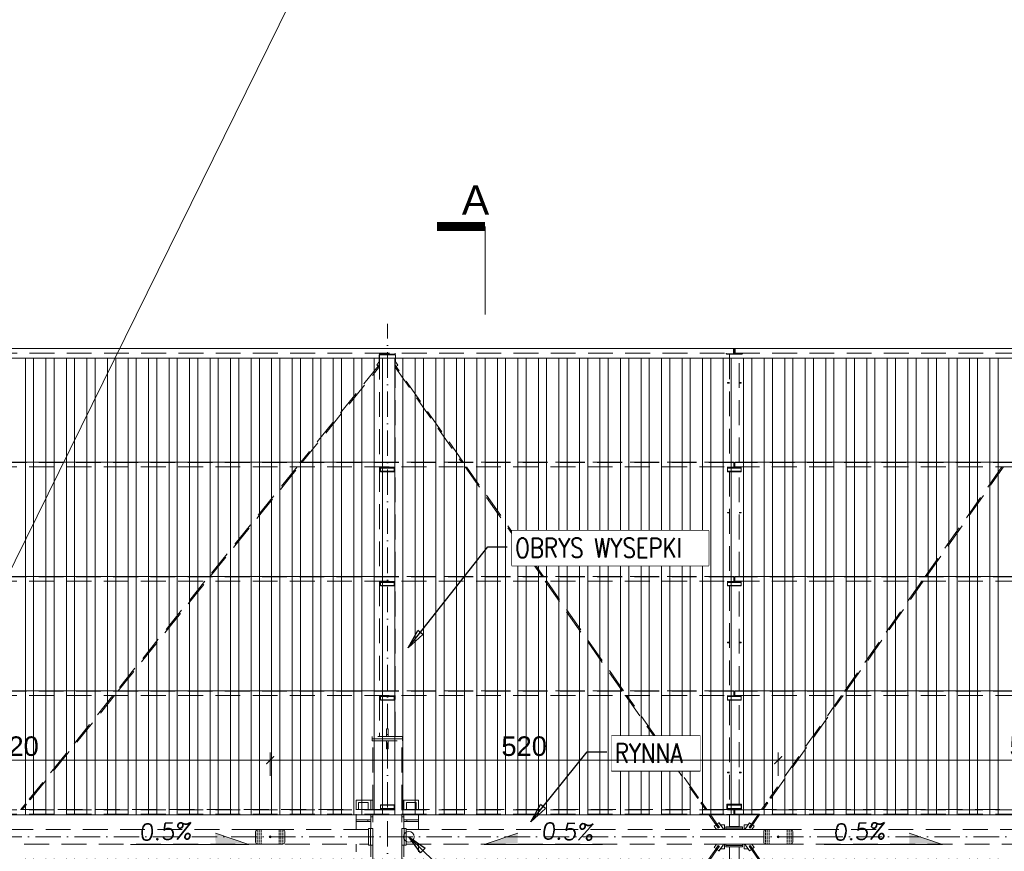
# Model space of a CAD drawing. Extents: x 64716 to 7565828, y -160732 to 5881792.
# Tile 8 of 160: x 100393 to 110469, y -46444 to -37930. Entities that reach past the tile are written whole.
import ezdxf

# ---------------------------------------------------------------- set-up
doc = ezdxf.new("R2010")
doc.units = 0
doc.header["$MEASUREMENT"] = 0
doc.set_wipeout_variables(frame=1)
for name, pattern in [('DASH', [0.75, 0.5, -0.25]), ('DASHDOT', [20, 13, -3.4, 0.2, -3.4]), ('DASHED', [19.05, 12.7, -6.35]), ('GLOBAL-DASH-DOT-1', [18.5, 12, -3, 0.5, -3])]:
    doc.linetypes.add(name, pattern=pattern)
for name, color, linetype, lineweight in [('- AGP-1_WYMIARY', 7, 'Continuous', 20), ('_A_LINIA KROJENIA', 51, 'GLOBAL-DASH-DOT-1', 18), ('_A_LINIA KROJENIA TEKST', 41, 'GLOBAL-DASH-DOT-1', 25), ('a___wymiary', 46, 'Continuous', 18), ('BK_0.13', 4, 'Continuous', 9), ('BK_Beton', 140, 'Continuous', 15), ('BK_Kreskowanie', 215, 'Continuous', 5), ('BK_Opisy', 31, 'Continuous', 20), ('BK_Osie', 6, 'DASHDOT', 5), ('BK_Stal', 247, 'Continuous', 9), ('linii', 7, 'Continuous', 15)]:
    doc.layers.add(name, color=color, linetype=linetype, lineweight=lineweight)
for name, color, linetype in [('100_rzut_okna', 1, 'Continuous'), ('Rbcs_EX_Profile', 7, 'Continuous'), ('TB_CIENKA', 5, 'Continuous'), ('TB_WYMIAROWANIE', 5, 'Continuous')]:
    doc.layers.add(name, color=color, linetype=linetype)
doc.layers.add('tlo', color=7, linetype='Continuous', lineweight=9, true_color=0xb2b2b2)
doc.styles.add('ARIAL', font='arial.ttf')
doc.styles.add('ROMANS', font='simplex.shx', dxfattribs={"width": 0.8, "oblique": 15})
doc.styles.add('styl1', font='simplex.shx', dxfattribs={"oblique": 5})
doc.dimstyles.new('1_100', dxfattribs={"dimscale": 10, "dimtxt": 25, "dimasz": 20, "dimexe": 10, "dimexo": 10, "dimgap": 1, "dimtad": 0, "dimdec": 0, "dimzin": 0, "dimdsep": 46, "dimtxsty": 'ROMANS', "dimblk1": 'OBLIQUE', "dimblk2": 'OBLIQUE', "dimsah": 1, "dimcen": 0, "dimdle": 10, "dimclrd": 256, "dimclre": 256, "dimclrt": 2, "dimadec": 0, "dimazin": 0, "dimtfac": 0.4, "dimtdec": 0, "dimtmove": 0, "dimatfit": 3, "dimldrblk": 'CLOSEDBLANK', "dimfxl": 1, "dimtvp": 1, "dimtolj": 1, "dimtzin": 0, "dimarcsym": 0})
doc.dimstyles.new('mosstowy 1-100', dxfattribs={"dimscale": 20, "dimtxt": 10, "dimasz": 4, "dimexe": 4, "dimexo": 4, "dimgap": 2, "dimtad": 1, "dimdec": 0, "dimlfac": 0.1, "dimtxsty": 'ARIAL', "dimblk": 'ARCHTICK', "dimcen": 4, "dimclrd": 4, "dimclre": 4, "dimclrt": 256, "dimadec": 0, "dimazin": 0, "dimtfac": 1, "dimtdec": 0, "dimtmove": 1, "dimatfit": 3, "dimfxl": 8, "dimfxlon": 1, "dimlwd": 9, "dimlwe": 9, "dimarcsym": 0})

# ---------------------------------------------------------------- blocks, each defined once
blk = doc.blocks.new('dfgdfgdfgdfg')
at = {"layer": 'Rbcs_EX_Profile', "color": 0, "linetype": 'DASHED', "lineweight": 5, "ltscale": 20}
for p, q in [((-17826, -8298), (-25410, -8298)), ((-25410, -8348), (-17826, -8348)), ((-21448, -8348), (-21448, -8356)), ((-21448, -8356), (-21288, -8356)), ((-21448, -8356), (-21448, -8364)), ((-21448, -8356), (-21288, -8356)), ((-21288, -8356), (-21288, -8348)), ((-21288, -8356), (-21288, -8364)), ((-17901, -8348), (-17901, -8353)), ((-17821, -8353), (-17901, -8353)), ((-17898, -8353), (-17898, -8358)), ((-17738, -8353), (-17898, -8353)), ((-17898, -8358), (-17868, -8358)), ((-17768, -8358), (-17868, -8358)), ((-17868, -8358), (-17868, -9464)), ((-17818, -8298), (-17826, -8298)), ((-17826, -8348), (-17826, -8298)), ((-17826, -8298), (-17826, -8348)), ((-17826, -8348), (-17818, -8348)), ((-17821, -8353), (-17821, -8348)), ((-17810, -8298), (-17818, -8298)), ((-17818, -8348), (-17818, -8298)), ((-17818, -8298), (-17818, -8348)), ((-17818, -8348), (-17810, -8348)), ((-17815, -8348), (-17815, -8353)), ((-17735, -8353), (-17815, -8353)), ((-17810, -8348), (-17810, -8298)), ((-10726, -8298), (-17810, -8298)), ((-17810, -8298), (-17810, -8348)), ((-17810, -8348), (-10726, -8348)), ((-17768, -9464), (-17768, -8358)), ((-17768, -8358), (-17738, -8358)), ((-17738, -8353), (-17738, -8358)), ((-17735, -8353), (-17735, -8348)), ((-21448, -8428), (-21477, -8468)), ((-21452, -8364), (-21452, -8433)), ((-21448, -8364), (-21452, -8364)), ((-21288, -8364), (-21448, -8364)), ((-21448, -8364), (-21448, -9464)), ((-21284, -8364), (-21288, -8364)), ((-21288, -9464), (-21288, -8364)), ((-21259, -8469), (-21288, -8428)), ((-21259, -8469), (-21288, -8428)), ((-21284, -8433), (-21284, -8364)), ((-21448, -8464), (-22253, -9464)), ((-22238, -9464), (-21448, -8483)), ((-21477, -8468), (-21460, -8480)), ((-21288, -8468), (-21278, -8482)), ((-20591, -9464), (-21288, -8470)), ((-21288, -8491), (-20606, -9464)), ((-21259, -8469), (-21278, -8482)), ((-21278, -8482), (-21259, -8469)), ((-21278, -8482), (-21278, -8482)), ((-21259, -8469), (-21259, -8469)), ((-17868, -8647), (-17888, -8647)), ((-17888, -8647), (-17888, -8653)), ((-17888, -8653), (-17868, -8653)), ((-17748, -8647), (-17768, -8647)), ((-17768, -8653), (-17748, -8653)), ((-17748, -8653), (-17748, -8647)), ((-17823, -9464), (-25413, -9464)), ((-17823, -9466), (-25413, -9466)), ((-17823, -9466), (-25413, -9466)), ((-21448, -9464), (-25368, -9464)), ((-21288, -9464), (-21448, -9464)), ((-17868, -9464), (-21288, -9464)), ((-17823, -9466), (-17823, -9464)), ((-17823, -9464), (-17823, -9464)), ((-17823, -9512), (-17823, -9466)), ((-17813, -9464), (-17813, -9466)), ((-10723, -9464), (-17813, -9464)), ((-17813, -9464), (-17813, -9464)), ((-10723, -9466), (-17813, -9466)), ((-10723, -9466), (-17813, -9466)), ((-17813, -9466), (-17813, -9512)), ((-14348, -9464), (-17768, -9464)), ((-25413, -9512), (-17823, -9512)), ((-22292, -9512), (-23195, -10634)), ((-23180, -10634), (-22276, -9512)), ((-21448, -9512), (-21448, -10634)), ((-21438, -9512), (-21438, -9514)), ((-21438, -9514), (-21438, -9517)), ((-21438, -9514), (-21298, -9514)), ((-21438, -9517), (-21438, -9523)), ((-21438, -9517), (-21298, -9517)), ((-21438, -9523), (-21438, -9556)), ((-21438, -9523), (-21298, -9523)), ((-21438, -9556), (-21438, -9560)), ((-21438, -9556), (-21298, -9556)), ((-21438, -9560), (-21298, -9560)), ((-21298, -9514), (-21298, -9512)), ((-21298, -9517), (-21298, -9514)), ((-21298, -9523), (-21298, -9517)), ((-21298, -9556), (-21298, -9523)), ((-21298, -9560), (-21298, -9556)), ((-21288, -10634), (-21288, -9512)), ((-20572, -9512), (-19785, -10634)), ((-19771, -10634), (-20557, -9512)), ((-17888, -9512), (-17888, -9514)), ((-17888, -9514), (-17888, -9517)), ((-17888, -9514), (-17748, -9514)), ((-17888, -9517), (-17888, -9523)), ((-17888, -9517), (-17748, -9517)), ((-17888, -9523), (-17748, -9523)), ((-17888, -9523), (-17888, -9556)), ((-17888, -9556), (-17888, -9560)), ((-17888, -9556), (-17748, -9556)), ((-17888, -9560), (-17748, -9560)), ((-17868, -9560), (-17868, -10634)), ((-17813, -9510), (-17823, -9510)), ((-17823, -9511), (-17813, -9511)), ((-17813, -9512), (-10723, -9512)), ((-17768, -10634), (-17768, -9560)), ((-17748, -9514), (-17748, -9512)), ((-17748, -9517), (-17748, -9514)), ((-17748, -9523), (-17748, -9517)), ((-17748, -9556), (-17748, -9523)), ((-17748, -9560), (-17748, -9556)), ((-15078, -9512), (-15865, -10634)), ((-15851, -10634), (-15064, -9512)), ((-17868, -9977), (-17888, -9977)), ((-17888, -9977), (-17888, -9983)), ((-17888, -9983), (-17868, -9983)), ((-17748, -9977), (-17768, -9977)), ((-17768, -9983), (-17748, -9983)), ((-17748, -9983), (-17748, -9977)), ((-17823, -10634), (-25413, -10634)), ((-17823, -10636), (-25413, -10636)), ((-17823, -10636), (-25413, -10636)), ((-21448, -10634), (-25368, -10634)), ((-21288, -10634), (-21448, -10634)), ((-17868, -10634), (-21288, -10634)), ((-17823, -10636), (-17823, -10634)), ((-17823, -10634), (-17823, -10634)), ((-17823, -10682), (-17823, -10636)), ((-17813, -10680), (-17823, -10680)), ((-17813, -10634), (-17813, -10636)), ((-10723, -10634), (-17813, -10634)), ((-17813, -10634), (-17813, -10634)), ((-10723, -10636), (-17813, -10636)), ((-10723, -10636), (-17813, -10636)), ((-17813, -10636), (-17813, -10682)), ((-14348, -10634), (-17768, -10634)), ((-25413, -10682), (-17823, -10682)), ((-23234, -10682), (-24138, -11804)), ((-24122, -11804), (-23218, -10682)), ((-21448, -10682), (-21448, -11804)), ((-21438, -10682), (-21438, -10684)), ((-21438, -10684), (-21438, -10687)), ((-21438, -10684), (-21298, -10684)), ((-21438, -10687), (-21438, -10693)), ((-21438, -10687), (-21298, -10687)), ((-21438, -10693), (-21438, -10726)), ((-21438, -10693), (-21298, -10693)), ((-21438, -10726), (-21438, -10730)), ((-21438, -10726), (-21298, -10726)), ((-21438, -10730), (-21298, -10730)), ((-21298, -10684), (-21298, -10682)), ((-21298, -10687), (-21298, -10684)), ((-21298, -10693), (-21298, -10687)), ((-21298, -10726), (-21298, -10693)), ((-21298, -10730), (-21298, -10726)), ((-21288, -11804), (-21288, -10682)), ((-19752, -10682), (-18965, -11804)), ((-18950, -11804), (-19737, -10682)), ((-17888, -10682), (-17888, -10684)), ((-17888, -10684), (-17888, -10687)), ((-17888, -10684), (-17748, -10684)), ((-17888, -10687), (-17888, -10693)), ((-17888, -10687), (-17748, -10687)), ((-17888, -10693), (-17748, -10693)), ((-17888, -10693), (-17888, -10726)), ((-17888, -10726), (-17888, -10730)), ((-17888, -10726), (-17748, -10726)), ((-17888, -10730), (-17748, -10730)), ((-17868, -10730), (-17868, -11804)), ((-17823, -10681), (-17813, -10681)), ((-17813, -10682), (-10723, -10682)), ((-17768, -11804), (-17768, -10730)), ((-17748, -10684), (-17748, -10682)), ((-17748, -10687), (-17748, -10684)), ((-17748, -10693), (-17748, -10687)), ((-17748, -10726), (-17748, -10693)), ((-17748, -10730), (-17748, -10726)), ((-15899, -10682), (-16686, -11804)), ((-16671, -11804), (-15884, -10682)), ((-17868, -11307), (-17888, -11307)), ((-17888, -11307), (-17888, -11313)), ((-17888, -11313), (-17868, -11313)), ((-17748, -11307), (-17768, -11307)), ((-17768, -11313), (-17748, -11313)), ((-17748, -11313), (-17748, -11307)), ((-17823, -11804), (-25413, -11804)), ((-17823, -11806), (-25413, -11806)), ((-17823, -11806), (-25413, -11806)), ((-25413, -11852), (-17823, -11852)), ((-21448, -11804), (-25368, -11804)), ((-24176, -11852), (-25032, -12914)), ((-25022, -12921), (-24161, -11852)), ((-21288, -11804), (-21448, -11804)), ((-21448, -11852), (-21448, -12272)), ((-21438, -11852), (-21438, -11854)), ((-21438, -11854), (-21438, -11857)), ((-21438, -11854), (-21298, -11854)), ((-21438, -11857), (-21438, -11863)), ((-21438, -11857), (-21298, -11857)), ((-21438, -11863), (-21438, -11896)), ((-21438, -11863), (-21298, -11863)), ((-21298, -11854), (-21298, -11852)), ((-21298, -11857), (-21298, -11854)), ((-21298, -11863), (-21298, -11857)), ((-21298, -11896), (-21298, -11863)), ((-17868, -11804), (-21288, -11804)), ((-21288, -12272), (-21288, -11852)), ((-18931, -11852), (-18192, -12905)), ((-18183, -12898), (-18916, -11852)), ((-17888, -11852), (-17888, -11854)), ((-17888, -11854), (-17888, -11857)), ((-17888, -11854), (-17748, -11854)), ((-17888, -11857), (-17888, -11863)), ((-17888, -11857), (-17748, -11857)), ((-17888, -11863), (-17748, -11863)), ((-17888, -11863), (-17888, -11896)), ((-17823, -11806), (-17823, -11804)), ((-17823, -11804), (-17823, -11804)), ((-17823, -11852), (-17823, -11806)), ((-17813, -11850), (-17823, -11850)), ((-17823, -11851), (-17813, -11851)), ((-17813, -11804), (-17813, -11806)), ((-10723, -11804), (-17813, -11804)), ((-17813, -11804), (-17813, -11804)), ((-10723, -11806), (-17813, -11806)), ((-10723, -11806), (-17813, -11806)), ((-17813, -11806), (-17813, -11852)), ((-17813, -11852), (-10723, -11852)), ((-14348, -11804), (-17768, -11804)), ((-17748, -11854), (-17748, -11852)), ((-17748, -11857), (-17748, -11854)), ((-17748, -11863), (-17748, -11857)), ((-17748, -11896), (-17748, -11863)), ((-16719, -11852), (-17453, -12898)), ((-17443, -12905), (-16705, -11852)), ((-21438, -11896), (-21438, -11900)), ((-21438, -11896), (-21298, -11896)), ((-21438, -11900), (-21298, -11900)), ((-21298, -11900), (-21298, -11896)), ((-17888, -11896), (-17888, -11900)), ((-17888, -11896), (-17748, -11896)), ((-17888, -11900), (-17748, -11900)), ((-17868, -11900), (-17868, -12965)), ((-17768, -12965), (-17768, -11900)), ((-17748, -11900), (-17748, -11896)), ((-21523, -12272), (-21523, -12294)), ((-21213, -12272), (-21523, -12272)), ((-21375, -12192), (-21375, -12252)), ((-21361, -12192), (-21375, -12192)), ((-21375, -12252), (-21361, -12252)), ((-21375, -12252), (-21375, -12272)), ((-21375, -12272), (-21361, -12272)), ((-21361, -12252), (-21361, -12192)), ((-21361, -12272), (-21361, -12252)), ((-21213, -12294), (-21213, -12272)), ((-21523, -12294), (-21213, -12294)), ((-21523, -12294), (-21523, -12316)), ((-21213, -12294), (-21523, -12294)), ((-21523, -12316), (-21213, -12316)), ((-21518, -13020), (-21518, -12316)), ((-21361, -12316), (-21375, -12316)), ((-21375, -12316), (-21375, -12336)), ((-21375, -12336), (-21375, -12396)), ((-21361, -12336), (-21375, -12336)), ((-21361, -12336), (-21361, -12316)), ((-21361, -12396), (-21361, -12336)), ((-21218, -13020), (-21218, -12316)), ((-21213, -12316), (-21213, -12294)), ((-21375, -12396), (-21361, -12396)), ((-17868, -12637), (-17888, -12637)), ((-17888, -12637), (-17888, -12643)), ((-17888, -12643), (-17868, -12643)), ((-17748, -12637), (-17768, -12637)), ((-17768, -12643), (-17748, -12643)), ((-17748, -12643), (-17748, -12637)), ((-25070, -12960), (-25119, -13020)), ((-25104, -13020), (-25061, -12967)), ((-25070, -12960), (-25070, -12960)), ((-25069, -12961), (-25070, -12960)), ((-25070, -12960), (-25069, -12961)), ((-25070, -12960), (-25070, -12960)), ((-25068, -12962), (-25069, -12961)), ((-25069, -12961), (-25068, -12962)), ((-25066, -12963), (-25068, -12962)), ((-25068, -12962), (-25066, -12963)), ((-25066, -12963), (-25064, -12965)), ((-25064, -12965), (-25066, -12963)), ((-25064, -12965), (-25063, -12966)), ((-25063, -12966), (-25064, -12965)), ((-25063, -12966), (-25062, -12967)), ((-25062, -12967), (-25063, -12966)), ((-25062, -12967), (-25061, -12967)), ((-25061, -12967), (-25062, -12967)), ((-25032, -12914), (-25022, -12921)), ((-21688, -12923), (-21688, -13020)), ((-21538, -12923), (-21688, -12923)), ((-21663, -12948), (-21663, -13020)), ((-21563, -12948), (-21663, -12948)), ((-21563, -13020), (-21563, -12948)), ((-21538, -12923), (-21538, -13020)), ((-21518, -12923), (-21538, -12923)), ((-21438, -12970), (-21438, -12974)), ((-21438, -12970), (-21438, -12970)), ((-21298, -12970), (-21438, -12970)), ((-21298, -12970), (-21438, -12970)), ((-21438, -12974), (-21438, -13007)), ((-21298, -12974), (-21438, -12974)), ((-21298, -12974), (-21298, -12970)), ((-21298, -12970), (-21298, -12970)), ((-21298, -13007), (-21298, -12974)), ((-21198, -12923), (-21218, -12923)), ((-21198, -13020), (-21198, -12923)), ((-21048, -12923), (-21198, -12923)), ((-21173, -12948), (-21173, -13020)), ((-21073, -12948), (-21173, -12948)), ((-21073, -13020), (-21073, -12948)), ((-21048, -13020), (-21048, -12923)), ((-18191, -12904), (-18192, -12905)), ((-18192, -12905), (-18192, -12905)), ((-18191, -12904), (-18184, -12899)), ((-18184, -12899), (-18183, -12898)), ((-18183, -12898), (-18183, -12898)), ((-18160, -12951), (-18161, -12952)), ((-18161, -12952), (-18113, -13020)), ((-18159, -12951), (-18160, -12951)), ((-18158, -12950), (-18159, -12951)), ((-18156, -12948), (-18158, -12950)), ((-18154, -12947), (-18156, -12948)), ((-18152, -12946), (-18154, -12947)), ((-18151, -12945), (-18152, -12946)), ((-18151, -12945), (-18151, -12945)), ((-18098, -13020), (-18151, -12945)), ((-17893, -12965), (-17893, -12965)), ((-17868, -12965), (-17893, -12965)), ((-17743, -12965), (-17893, -12965)), ((-17893, -12965), (-17893, -13020)), ((-17888, -12970), (-17888, -12974)), ((-17748, -12970), (-17888, -12970)), ((-17888, -12970), (-17888, -12970)), ((-17748, -12974), (-17888, -12974)), ((-17888, -12974), (-17888, -13007)), ((-17743, -12965), (-17768, -12965)), ((-17748, -12974), (-17748, -12970)), ((-17748, -12970), (-17748, -12970)), ((-17748, -13007), (-17748, -12974)), ((-17743, -12965), (-17743, -12965)), ((-17743, -13020), (-17743, -12965)), ((-17485, -12945), (-17538, -13020)), ((-17523, -13020), (-17475, -12952)), ((-17484, -12945), (-17485, -12945)), ((-17483, -12946), (-17484, -12945)), ((-17482, -12947), (-17483, -12946)), ((-17480, -12948), (-17482, -12947)), ((-17478, -12950), (-17480, -12948)), ((-17476, -12951), (-17478, -12950)), ((-17475, -12951), (-17476, -12951)), ((-17475, -12952), (-17475, -12951)), ((-17452, -12899), (-17453, -12898)), ((-17453, -12898), (-17453, -12898)), ((-17445, -12904), (-17452, -12899)), ((-17445, -12904), (-17444, -12905)), ((-17444, -12905), (-17443, -12905)), ((-25413, -13022), (-17823, -13022)), ((-25413, -13067), (-17823, -13067)), ((-21438, -13020), (-25348, -13020)), ((-21688, -13067), (-21688, -13123)), ((-21538, -13067), (-21538, -13093)), ((-21518, -13093), (-21538, -13093)), ((-21538, -13093), (-21538, -13213)), ((-21518, -13529), (-21518, -13067)), ((-21438, -13007), (-21438, -13014)), ((-21298, -13007), (-21438, -13007)), ((-21438, -13014), (-21438, -13015)), ((-21298, -13014), (-21438, -13014)), ((-21438, -13015), (-21438, -13019)), ((-21438, -13015), (-21298, -13015)), ((-21438, -13019), (-21438, -13021)), ((-21298, -13019), (-21438, -13019)), ((-21438, -13021), (-21298, -13021)), ((-21298, -13014), (-21298, -13007)), ((-21298, -13015), (-21298, -13014)), ((-21298, -13019), (-21298, -13015)), ((-21298, -13021), (-21298, -13019)), ((-17888, -13020), (-21298, -13020)), ((-21218, -13529), (-21218, -13067)), ((-21198, -13093), (-21218, -13093)), ((-21198, -13093), (-21198, -13067)), ((-21198, -13093), (-21198, -13213)), ((-21048, -13123), (-21048, -13067)), ((-18080, -13067), (-17983, -13206)), ((-17973, -13199), (-18066, -13067)), ((-17893, -13067), (-17893, -13070)), ((-17893, -13070), (-17743, -13070)), ((-17888, -13007), (-17888, -13014)), ((-17748, -13007), (-17888, -13007)), ((-17748, -13014), (-17888, -13014)), ((-17888, -13014), (-17888, -13015)), ((-17888, -13015), (-17888, -13019)), ((-17888, -13015), (-17748, -13015)), ((-17748, -13019), (-17888, -13019)), ((-17888, -13019), (-17888, -13021)), ((-17888, -13021), (-17748, -13021)), ((-17868, -13070), (-17868, -13194)), ((-17823, -13067), (-17823, -13021)), ((-17823, -13065), (-17813, -13065)), ((-17813, -13021), (-17813, -13067)), ((-17813, -13022), (-10723, -13022)), ((-17813, -13067), (-10723, -13067)), ((-17768, -13194), (-17768, -13070)), ((-17748, -13014), (-17748, -13007)), ((-17748, -13015), (-17748, -13014)), ((-17748, -13019), (-17748, -13015)), ((-17748, -13021), (-17748, -13019)), ((-14338, -13020), (-17748, -13020)), ((-17743, -13070), (-17743, -13067)), ((-17570, -13067), (-17663, -13199)), ((-17653, -13206), (-17556, -13067)), ((-21688, -13143), (-21688, -13123)), ((-21568, -13123), (-21688, -13123)), ((-21688, -13143), (-21568, -13143)), ((-21688, -13143), (-21688, -13223)), ((-21568, -13123), (-21568, -13143)), ((-21538, -13123), (-21568, -13123)), ((-21568, -13143), (-21538, -13143)), ((-21538, -13143), (-21538, -13123)), ((-21198, -13123), (-21198, -13143)), ((-21168, -13123), (-21198, -13123)), ((-21168, -13143), (-21198, -13143)), ((-21168, -13143), (-21168, -13123)), ((-21048, -13123), (-21168, -13123)), ((-21168, -13143), (-21048, -13143)), ((-21048, -13143), (-21048, -13123)), ((-21048, -13223), (-21048, -13143)), ((-18004, -13176), (-18023, -13189)), ((-18023, -13189), (-17999, -13223)), ((-18004, -13176), (-18004, -13176)), ((-17989, -13197), (-18004, -13176)), ((-18004, -13176), (-17981, -13209)), ((-17974, -13155), (-17992, -13168)), ((-17992, -13168), (-17969, -13201)), ((-17989, -13197), (-17989, -13197)), ((-17978, -13189), (-17979, -13190)), ((-17973, -13155), (-17974, -13155)), ((-17933, -13212), (-17974, -13155)), ((-17974, -13200), (-17973, -13199)), ((-17973, -13199), (-17974, -13200)), ((-17959, -13175), (-17973, -13155)), ((-17973, -13199), (-17973, -13199)), ((-17973, -13199), (-17973, -13199)), ((-17958, -13174), (-17959, -13175)), ((-17918, -13174), (-17958, -13174)), ((-17933, -13212), (-17950, -13189)), ((-17918, -13223), (-17918, -13174)), ((-17903, -13195), (-17903, -13209)), ((-17903, -13195), (-17733, -13195)), ((-17868, -13194), (-17868, -13195)), ((-17868, -13194), (-17768, -13194)), ((-17768, -13195), (-17868, -13195)), ((-17768, -13194), (-17768, -13195)), ((-17733, -13209), (-17733, -13195)), ((-17678, -13174), (-17718, -13174)), ((-17718, -13174), (-17718, -13223)), ((-17686, -13189), (-17703, -13212)), ((-17662, -13155), (-17702, -13212)), ((-17677, -13175), (-17678, -13174)), ((-17662, -13155), (-17677, -13175)), ((-17666, -13201), (-17643, -13168)), ((-17662, -13199), (-17663, -13199)), ((-17663, -13199), (-17662, -13199)), ((-17662, -13155), (-17662, -13155)), ((-17643, -13168), (-17662, -13155)), ((-17661, -13200), (-17662, -13199)), ((-17662, -13199), (-17661, -13200)), ((-17657, -13190), (-17658, -13189)), ((-17655, -13209), (-17632, -13176)), ((-17632, -13176), (-17647, -13197)), ((-17647, -13197), (-17647, -13197)), ((-17637, -13223), (-17613, -13189)), ((-17632, -13176), (-17632, -13176)), ((-17613, -13189), (-17632, -13176)), ((-21562, -13223), (-29274, -13223)), ((-21540, -13213), (-21562, -13213)), ((-21562, -13213), (-21562, -13383)), ((-21562, -13373), (-21562, -13223)), ((-21540, -13383), (-21540, -13213)), ((-21518, -13213), (-21540, -13213)), ((-21540, -13383), (-21540, -13213)), ((-21518, -13383), (-21518, -13213)), ((-21196, -13213), (-21218, -13213)), ((-21218, -13213), (-21218, -13383)), ((-21174, -13213), (-21196, -13213)), ((-21196, -13213), (-21196, -13383)), ((-21196, -13383), (-21196, -13213)), ((-21174, -13383), (-21174, -13213)), ((-21174, -13223), (-21174, -13373)), ((-14462, -13223), (-21174, -13223)), ((-17982, -13205), (-17983, -13206)), ((-17983, -13206), (-17982, -13205)), ((-17981, -13205), (-17982, -13205)), ((-17982, -13205), (-17981, -13205)), ((-17969, -13201), (-17981, -13209)), ((-17980, -13203), (-17981, -13205)), ((-17981, -13205), (-17980, -13204)), ((-17978, -13202), (-17980, -13203)), ((-17980, -13204), (-17978, -13202)), ((-17978, -13202), (-17976, -13201)), ((-17976, -13201), (-17978, -13202)), ((-17976, -13201), (-17974, -13200)), ((-17974, -13200), (-17976, -13201)), ((-17932, -13214), (-17933, -13212)), ((-17932, -13214), (-17933, -13212)), ((-17933, -13212), (-17933, -13212)), ((-17930, -13217), (-17932, -13214)), ((-17930, -13217), (-17932, -13214)), ((-17929, -13220), (-17930, -13217)), ((-17929, -13220), (-17930, -13217)), ((-17929, -13223), (-17929, -13220)), ((-17928, -13223), (-17929, -13220)), ((-17929, -13223), (-17929, -13223)), ((-17928, -13223), (-17928, -13223)), ((-17733, -13209), (-17903, -13209)), ((-17903, -13209), (-17903, -13223)), ((-17903, -13223), (-17733, -13223)), ((-17733, -13223), (-17733, -13209)), ((-17706, -13220), (-17707, -13223)), ((-17706, -13220), (-17707, -13223)), ((-17707, -13223), (-17707, -13223)), ((-17707, -13223), (-17707, -13223)), ((-17705, -13217), (-17706, -13220)), ((-17705, -13217), (-17706, -13220)), ((-17704, -13214), (-17705, -13217)), ((-17704, -13214), (-17705, -13217)), ((-17702, -13212), (-17704, -13214)), ((-17703, -13212), (-17704, -13214)), ((-17702, -13212), (-17703, -13212)), ((-17655, -13209), (-17666, -13201)), ((-17660, -13201), (-17661, -13200)), ((-17661, -13200), (-17660, -13201)), ((-17658, -13202), (-17660, -13201)), ((-17660, -13201), (-17658, -13202)), ((-17658, -13202), (-17656, -13204)), ((-17656, -13203), (-17658, -13202)), ((-17654, -13205), (-17656, -13203)), ((-17656, -13204), (-17654, -13205)), ((-17654, -13205), (-17653, -13205)), ((-17653, -13205), (-17654, -13205)), ((-17653, -13205), (-17653, -13206)), ((-17653, -13206), (-17653, -13205)), ((-29274, -13373), (-21562, -13373)), ((-21688, -13373), (-21688, -13453)), ((-21562, -13383), (-21540, -13383)), ((-21540, -13383), (-21518, -13383)), ((-21538, -13383), (-21538, -13503)), ((-21218, -13383), (-21196, -13383)), ((-21198, -13383), (-21198, -13503)), ((-21196, -13383), (-21174, -13383)), ((-21174, -13373), (-14462, -13373)), ((-21048, -13453), (-21048, -13373)), ((-17983, -13390), (-18080, -13529)), ((-18066, -13529), (-17973, -13397)), ((-17999, -13373), (-18023, -13406)), ((-17981, -13387), (-18004, -13419)), ((-18004, -13419), (-17989, -13398)), ((-17969, -13395), (-17992, -13427)), ((-17989, -13398), (-17989, -13398)), ((-17982, -13390), (-17983, -13390)), ((-17983, -13390), (-17982, -13390)), ((-17981, -13391), (-17982, -13390)), ((-17982, -13390), (-17981, -13391)), ((-17981, -13387), (-17969, -13395)), ((-17980, -13392), (-17981, -13391)), ((-17981, -13391), (-17980, -13392)), ((-17978, -13393), (-17980, -13392)), ((-17980, -13392), (-17978, -13393)), ((-17978, -13393), (-17976, -13394)), ((-17976, -13394), (-17978, -13393)), ((-17976, -13394), (-17974, -13396)), ((-17974, -13396), (-17976, -13394)), ((-17974, -13441), (-17933, -13383)), ((-17974, -13396), (-17973, -13396)), ((-17973, -13396), (-17974, -13396)), ((-17973, -13396), (-17973, -13397)), ((-17973, -13397), (-17973, -13396)), ((-17950, -13407), (-17933, -13383)), ((-17933, -13383), (-17932, -13381)), ((-17933, -13383), (-17932, -13381)), ((-17933, -13383), (-17933, -13383)), ((-17932, -13381), (-17930, -13378)), ((-17932, -13381), (-17930, -13378)), ((-17930, -13378), (-17929, -13376)), ((-17930, -13378), (-17929, -13376)), ((-17929, -13376), (-17928, -13373)), ((-17929, -13373), (-17929, -13373)), ((-17929, -13376), (-17929, -13373)), ((-17928, -13373), (-17928, -13373)), ((-17918, -13421), (-17918, -13373)), ((-17903, -13373), (-17903, -13387)), ((-17733, -13373), (-17903, -13373)), ((-17903, -13387), (-17903, -13401)), ((-17733, -13387), (-17903, -13387)), ((-17903, -13401), (-17733, -13401)), ((-17768, -13401), (-17868, -13401)), ((-17868, -13401), (-17868, -13401)), ((-17768, -13401), (-17868, -13401)), ((-17868, -13401), (-17868, -13525)), ((-17768, -13401), (-17768, -13401)), ((-17768, -13525), (-17768, -13401)), ((-17733, -13387), (-17733, -13373)), ((-17733, -13401), (-17733, -13387)), ((-17718, -13373), (-17718, -13421)), ((-17707, -13373), (-17706, -13376)), ((-17707, -13373), (-17707, -13373)), ((-17707, -13373), (-17706, -13376)), ((-17707, -13373), (-17707, -13373)), ((-17706, -13376), (-17705, -13378)), ((-17706, -13376), (-17705, -13378)), ((-17705, -13378), (-17704, -13381)), ((-17705, -13378), (-17704, -13381)), ((-17704, -13381), (-17702, -13383)), ((-17704, -13381), (-17703, -13383)), ((-17703, -13383), (-17702, -13383)), ((-17703, -13383), (-17686, -13407)), ((-17702, -13383), (-17662, -13441)), ((-17666, -13395), (-17655, -13387)), ((-17643, -13427), (-17666, -13395)), ((-17662, -13396), (-17663, -13397)), ((-17663, -13397), (-17662, -13396)), ((-17663, -13397), (-17570, -13529)), ((-17661, -13396), (-17662, -13396)), ((-17662, -13396), (-17661, -13396)), ((-17660, -13394), (-17661, -13396)), ((-17661, -13396), (-17660, -13394)), ((-17658, -13393), (-17660, -13394)), ((-17660, -13394), (-17658, -13393)), ((-17658, -13393), (-17656, -13392)), ((-17656, -13392), (-17658, -13393)), ((-17656, -13392), (-17654, -13391)), ((-17654, -13391), (-17656, -13392)), ((-17632, -13419), (-17655, -13387)), ((-17654, -13391), (-17653, -13390)), ((-17653, -13390), (-17654, -13391)), ((-17653, -13390), (-17653, -13390)), ((-17653, -13390), (-17653, -13390)), ((-17556, -13529), (-17653, -13390)), ((-17647, -13398), (-17632, -13419)), ((-17647, -13398), (-17647, -13398)), ((-17613, -13406), (-17637, -13373)), ((-18023, -13406), (-18004, -13419)), ((-18004, -13419), (-18004, -13419)), ((-17992, -13427), (-17974, -13441)), ((-17979, -13405), (-17978, -13406)), ((-17974, -13441), (-17973, -13441)), ((-17973, -13441), (-17959, -13420)), ((-17959, -13420), (-17958, -13421)), ((-17958, -13421), (-17918, -13421)), ((-17718, -13421), (-17678, -13421)), ((-17678, -13421), (-17677, -13420)), ((-17677, -13420), (-17662, -13441)), ((-17662, -13441), (-17643, -13427)), ((-17662, -13441), (-17662, -13441)), ((-17658, -13406), (-17657, -13405)), ((-17632, -13419), (-17613, -13406)), ((-17632, -13419), (-17632, -13419))]:
    blk.add_line(p, q, dxfattribs=at)
blk = doc.blocks.new('*U370')
at = {"layer": 'BK_Kreskowanie'}
for p, q in [((-42, 4900), (-42, 225)), ((42, 4900), (42, 225)), ((-42, -225), (-42, -4900)), ((42, -225), (42, -4900))]:
    blk.add_line(p, q, dxfattribs=at)
blk = doc.blocks.new('_ClosedBlank')
at = {"layer": 'TB_WYMIAROWANIE', "color": 0, "lineweight": -2}
for p, q in [((-1, 0.167), (0, 0)), ((-1, 0.167), (-1, -0.167)), ((0, 0), (-1, -0.167))]:
    blk.add_line(p, q, dxfattribs=at)
blk = doc.blocks.new('_Oblique')
at = {"color": 0, "lineweight": -2}
blk.add_line((-0.5, -0.5), (0.5, 0.5), dxfattribs=at)
blk = doc.blocks.new('zabezp')
at = {"layer": '- AGP-1_WYMIARY', "true_color": 0x291af9}
h = blk.add_hatch(color=180, dxfattribs=at)
h.dxf.hatch_style = 1
h.paths.add_polyline_path([(-16112.6, 5302.1, 1), (-16114.6, 5302.1, 1)])
at = {"layer": '- AGP-1_WYMIARY', "color": 180, "true_color": 0x291af9}
blk.add_lwpolyline([(-16128.5, 5307.5), (-16128.5, 5296.6, 0.414214), (-16126.5, 5294.6), (-16100.7, 5294.6, 0.414214), (-16098.7, 5296.6), (-16098.7, 5307.5, 0.414214), (-16100.7, 5309.5), (-16126.5, 5309.5, 0.414214)], format="xyb", close=True, dxfattribs=at)
at = {"layer": '- AGP-1_WYMIARY', "color": 180, "linetype": 'DASH', "ltscale": 2, "true_color": 0x291af9}
for points in [[(-16126.7, 5309.5), (-16126.7, 5294.6)], [(-16124.7, 5309.5), (-16124.7, 5294.6)], [(-16122.7, 5309.5), (-16122.7, 5294.6)], [(-16104.4, 5309.5), (-16104.4, 5294.6)], [(-16102.4, 5309.5), (-16102.4, 5294.6)], [(-16100.4, 5309.5), (-16100.4, 5294.6)]]:
    blk.add_lwpolyline(points, dxfattribs=at)
at = {"layer": '- AGP-1_WYMIARY', "color": 180, "true_color": 0x291af9}
blk.add_circle((-16113.6, 5302.1), 1, dxfattribs=at)
blk = doc.blocks.new('_ArchTick')
at = {"layer": '100_rzut_okna', "color": 0, "linetype": 'Continuous', "const_width": 0.15}
blk.add_lwpolyline([(-0.5, -0.5), (0.5, 0.5)], dxfattribs=at)
blk = doc.blocks.new('*D577')
at = {"layer": 'a___wymiary', "color": 4, "lineweight": 9}
for p, q in [((97755, -45671), (97755, -45431)), ((102955, -45671), (102955, -45431)), ((97755, -45511), (102955, -45511))]:
    blk.add_line(p, q, dxfattribs=at)
at = {"layer": 'Defpoints', "color": 0}
for p in [(102955, -45511), (97755, -46295), (102955, -46295)]:
    blk.add_point(p, dxfattribs=at)
at = {"layer": 'a___wymiary', "color": 4, "lineweight": 9, "xscale": 80, "yscale": 80, "zscale": 80, "rotation": 180}
blk.add_blockref('_ArchTick', (97755, -45511), dxfattribs=at)
at = {"layer": 'a___wymiary', "color": 4, "lineweight": 9, "xscale": 80, "yscale": 80, "zscale": 80}
blk.add_blockref('_ArchTick', (102955, -45511), dxfattribs=at)
at = {"layer": 'a___wymiary', "insert": (100355, -45369), "char_height": 200, "attachment_point": 5, "style": 'ARIAL'}
blk.add_mtext('520', dxfattribs=at)
blk = doc.blocks.new('*D578')
at = {"layer": 'a___wymiary', "color": 4, "lineweight": 9}
for p, q in [((102955, -45671), (102955, -45431)), ((108155, -45671), (108155, -45431)), ((102955, -45511), (108155, -45511))]:
    blk.add_line(p, q, dxfattribs=at)
at = {"layer": 'Defpoints', "color": 0}
for p in [(108155, -45511), (102955, -46295), (108155, -46295)]:
    blk.add_point(p, dxfattribs=at)
at = {"layer": 'a___wymiary', "color": 4, "lineweight": 9, "xscale": 80, "yscale": 80, "zscale": 80, "rotation": 180}
blk.add_blockref('_ArchTick', (102955, -45511), dxfattribs=at)
at = {"layer": 'a___wymiary', "color": 4, "lineweight": 9, "xscale": 80, "yscale": 80, "zscale": 80}
blk.add_blockref('_ArchTick', (108155, -45511), dxfattribs=at)
at = {"layer": 'a___wymiary', "insert": (105555, -45369), "char_height": 200, "attachment_point": 5, "style": 'ARIAL'}
blk.add_mtext('520', dxfattribs=at)
blk = doc.blocks.new('*D579')
at = {"layer": 'a___wymiary', "color": 4, "lineweight": 9}
for p, q in [((108155, -45671), (108155, -45431)), ((113355, -45671), (113355, -45431)), ((108155, -45511), (113355, -45511))]:
    blk.add_line(p, q, dxfattribs=at)
at = {"layer": 'Defpoints', "color": 0}
for p in [(113355, -45511), (108155, -46295), (113355, -46295)]:
    blk.add_point(p, dxfattribs=at)
at = {"layer": 'a___wymiary', "color": 4, "lineweight": 9, "xscale": 80, "yscale": 80, "zscale": 80, "rotation": 180}
blk.add_blockref('_ArchTick', (108155, -45511), dxfattribs=at)
at = {"layer": 'a___wymiary', "color": 4, "lineweight": 9, "xscale": 80, "yscale": 80, "zscale": 80}
blk.add_blockref('_ArchTick', (113355, -45511), dxfattribs=at)
at = {"layer": 'a___wymiary', "insert": (110755, -45369), "char_height": 200, "attachment_point": 5, "style": 'ARIAL'}
blk.add_mtext('520', dxfattribs=at)
blk = doc.blocks.new('GFGDGDFG')
at = {"layer": '_A_LINIA KROJENIA', "color": 1, "linetype": 'Continuous'}
blk.add_line((36585, -20537), (36585, -19637), dxfattribs=at)
at = {"layer": '_A_LINIA KROJENIA', "color": 1, "linetype": 'Continuous', "const_width": 93.9}
blk.add_lwpolyline([(36585, -19637), (36094, -19637)], dxfattribs=at)
at = {"layer": '_A_LINIA KROJENIA TEKST', "color": 1, "style": 'ARIAL'}
blk.add_text('A', height=300, dxfattribs=at).set_placement((36347, -19516))

msp = doc.modelspace()

# ---------------------------------------------------------------- hatches: boundary and pattern name
at = {"layer": 'BK_0.13'}
for points in [[(102737.3, -46373.1), (102395, -46258.3), (102397, -46373.1)], [(102737.3, -46373.1), (102395, -46258.3), (102397, -46373.1)], [(105146.4, -46373.1), (105488.6, -46258.3), (105486.7, -46373.1)], [(105146.4, -46373.1), (105488.6, -46258.3), (105486.7, -46373.1)], [(109837.3, -46373.1), (109495, -46258.3), (109497, -46373.1)], [(109837.3, -46373.1), (109495, -46258.3), (109497, -46373.1)]]:
    msp.add_hatch(color=256, dxfattribs=at).paths.add_polyline_path(points)

# ---------------------------------------------------------------- linework, layer by layer
msp.add_lwpolyline([(105429.3, -43163.1), (105429.3, -43518.4), (107443.8, -43518.4), (107443.8, -43163.1)], close=True)
msp.add_lwpolyline([(105429.3, -43163.1), (105429.3, -43518.4), (107443.8, -43518.4), (107443.8, -43163.1)], close=True)
at = {"elevation": 0}
msp.add_lwpolyline([(106448.6, -45264.6), (106448.6, -45619.9), (107357.8, -45619.9), (107357.8, -45264.6)], close=True, dxfattribs=at)
at = {"layer": 'BK_0.13'}
for p, q in [((102737.3, -46373.1), (102395, -46258.3)), ((102737.3, -46373.1), (102395, -46258.3)), ((105146.4, -46373.1), (105488.6, -46258.3)), ((105146.4, -46373.1), (105488.6, -46258.3)), ((109837.3, -46373.1), (109495, -46258.3)), ((109837.3, -46373.1), (109495, -46258.3))]:
    msp.add_line(p, q, dxfattribs=at)
at = {"layer": 'BK_Beton', "ltscale": 10}
for p, q in [((92455, -41295.2), (121955, -41295.2)), ((92555, -41395.2), (121855, -41395.2)), ((92555, -46070.2), (121855, -46070.2))]:
    msp.add_line(p, q, dxfattribs=at)
msp.add_circle((104375, -46295.2), 55, dxfattribs=at)
at = {"layer": 'BK_Kreskowanie'}
for p, q in [((100451, -41395.2), (100451, -46070.2)), ((100535, -41395.2), (100535, -46070.2)), ((100661, -41395.2), (100661, -46070.2)), ((100745, -41395.2), (100745, -46070.2)), ((100871, -41395.2), (100871, -46070.2)), ((100955, -41395.2), (100955, -46070.2)), ((101081, -41395.2), (101081, -46070.2)), ((101165, -41395.2), (101165, -46070.2)), ((101291, -41395.2), (101291, -46070.2)), ((101375, -41395.2), (101375, -46070.2)), ((101501, -41395.2), (101501, -46070.2)), ((101585, -41395.2), (101585, -46070.2)), ((101711, -41395.2), (101711, -46070.2)), ((101795, -41395.2), (101795, -46070.2)), ((101921, -41395.2), (101921, -46070.2)), ((102005, -41395.2), (102005, -46070.2)), ((102131, -41395.2), (102131, -46070.2)), ((102215, -41395.2), (102215, -46070.2)), ((102341, -41395.2), (102341, -46070.2)), ((102425, -41395.2), (102425, -46070.2)), ((102551, -41395.2), (102551, -46070.2)), ((102635, -41395.2), (102635, -46070.2))]:
    msp.add_line(p, q, dxfattribs=at)
at = {"layer": 'BK_Osie', "ltscale": 20}
for p, q in [((104155, -52795.2), (104155, -41045.2)), ((90955, -41295.2), (107755, -41295.2)), ((90955, -41295.2), (121955, -41295.2)), ((90955, -46295.2), (121955, -46295.2))]:
    msp.add_line(p, q, dxfattribs=at)
at = {"layer": 'BK_Stal', "color": 4}
for p, q in [((102737.3, -46373.1), (101525.7, -46373.1)), ((105146.4, -46373.1), (106358, -46373.1)), ((109837.3, -46373.1), (108625.7, -46373.1))]:
    msp.add_line(p, q, dxfattribs=at)

# ---------------------------------------------------------------- block references
at = {"layer": '- AGP-1_WYMIARY', "xscale": -10, "yscale": 10, "zscale": 10}
for p in [(-58180.7, -99315.9), (-52980.7, -99315.9), (-52980.7, -99315.9)]:
    msp.add_blockref('zabezp', p, dxfattribs=at)
at = {"layer": 'BK_Beton', "color": 0, "linetype": 'ByBlock', "lineweight": -2, "transparency": 16777216}
for p in [(100493, -46295.2), (100703, -46295.2), (100913, -46295.2), (101123, -46295.2), (101333, -46295.2), (101543, -46295.2), (101753, -46295.2), (101963, -46295.2), (102173, -46295.2), (102383, -46295.2), (102593, -46295.2), (102803, -46295.2), (103013, -46295.2), (103223, -46295.2), (103433, -46295.2), (103643, -46295.2), (103853, -46295.2), (104063, -46295.2), (104273, -46295.2), (104483, -46295.2), (104693, -46295.2), (104903, -46295.2), (105113, -46295.2), (105323, -46295.2), (105533, -46295.2), (105743, -46295.2), (105953, -46295.2), (106163, -46295.2), (106373, -46295.2), (106583, -46295.2), (106793, -46295.2), (107003, -46295.2), (107213, -46295.2), (107423, -46295.2), (107633, -46295.2), (107843, -46295.2), (108053, -46295.2), (108263, -46295.2), (108473, -46295.2), (108683, -46295.2), (108893, -46295.2), (109103, -46295.2), (109313, -46295.2), (109523, -46295.2), (109733, -46295.2), (109943, -46295.2), (110153, -46295.2), (110363, -46295.2)]:
    msp.add_blockref('*U370', p, dxfattribs=at)
at = {"layer": 'tlo'}
msp.add_blockref('dfgdfgdfgdfg', (125522.9, -32997.5), dxfattribs=at)

# ---------------------------------------------------------------- texts
at = {"layer": 'BK_Opisy', "style": 'styl1', "width": 0.8}
msp.add_text('OBRYS WYSEPKI', height=200, dxfattribs=at).set_placement((105462.5, -43437.5, 0))
at = {"layer": 'BK_Opisy', "char_height": 168.75, "width": 3428.796, "style": 'styl1'}
for insert, attachment_point, rotation in [((102150.1, -46148.6), 3, 1.66013), ((105733.6, -46148.6), 1, 358.33987), ((109250.1, -46148.6), 3, 1.66013)]:
    msp.add_mtext('{0.5%', dxfattribs=dict(at, insert=insert, attachment_point=attachment_point, rotation=rotation))

# ---------------------------------------------------------------- dimensions: what is measured, and where the dimension line sits
at = {"layer": 'a___wymiary'}
for base, p1, p2, picture, middle in [((102955.2, -45511.4), (97755.2, -46295.2), (102955.2, -46295.2), '*D577', (100355.2, -45369.3)), ((113355.2, -45511.4), (108155.2, -46295.2), (113355.2, -46295.2), '*D579', (110755.2, -45369.3))]:
    dim = msp.add_linear_dim(base=base, p1=p1, p2=p2, dimstyle='mosstowy 1-100', dxfattribs=at)
    dim.commit()
    dim.dimension.update_dxf_attribs({"geometry": picture, "text_midpoint": middle})

# ---------------------------------------------------------------- leaders
at = {"layer": 'TB_CIENKA', "lineweight": 25}
for points in [[(104368.5, -44361.3, 0), (105182.2, -43325.8, 0), (105382.3, -43325.8, 0)], [(105621.9, -46141.1), (106201.4, -45427.4), (106401.5, -45427.4)], [(104375, -46295.2, 0), (105182.2, -47080.5, 0), (105382.3, -47080.5, 0)]]:
    msp.add_leader(points, dimstyle='1_100', override={"dimgap": 1, "dimtad": 0}, dxfattribs=at)

# ---------------------------------------------------------------- next in the draw order: wipeouts: each hides what was drawn before it
msp.add_wipeout([(105429.3, -43163.1), (105429.3, -43518.4), (107443.8, -43518.4), (107443.8, -43163.1)])
msp.add_wipeout([(106448.6, -45264.6), (106448.6, -45619.9), (107357.8, -45619.9), (107357.8, -45264.6)]).translate(0, 0, 0)

# ---------------------------------------------------------------- next in the draw order: linework, layer by layer
at = {"layer": 'linii'}
msp.add_lwpolyline([(146691, 50666), (78858, -87108)], dxfattribs=at)

# ---------------------------------------------------------------- next in the draw order: block references
msp.add_blockref('GFGDGDFG', (68570.5, -20410.4), dxfattribs=at)

# ---------------------------------------------------------------- next in the draw order: texts
at = {"layer": 'BK_Opisy', "style": 'styl1', "width": 0.8}
for s, p in [('OBRYS WYSEPKI', (105462.5, -43437.5, 0)), ('RYNNA', (106481.8, -45539))]:
    msp.add_text(s, height=200, dxfattribs=at).set_placement(p)

# ---------------------------------------------------------------- next in the draw order: dimensions: what is measured, and where the dimension line sits
at = {"layer": 'a___wymiary'}
dim = msp.add_linear_dim(base=(108155.2, -45511.4), p1=(102955.2, -46295.2), p2=(108155.2, -46295.2), dimstyle='mosstowy 1-100', dxfattribs=at)
dim.commit()
dim.dimension.update_dxf_attribs({"geometry": '*D578', "text_midpoint": (105555.2, -45369.3)})

doc.saveas('drawing.dxf')
